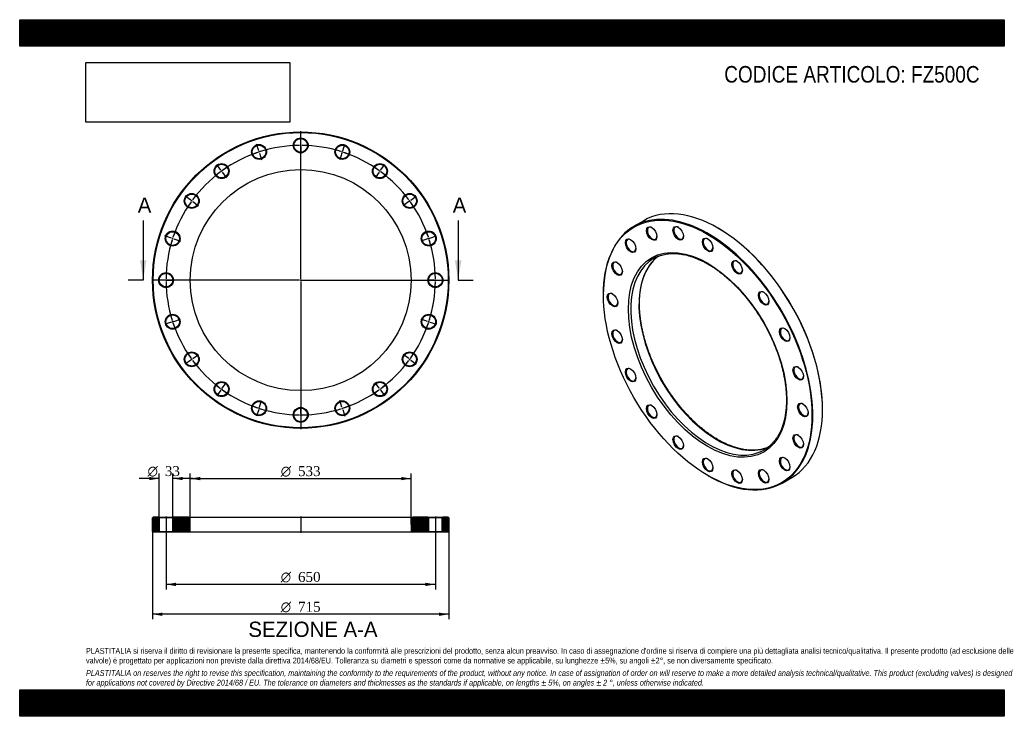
# Model space of a CAD drawing. Header units: millimetres. Extents: x 0 to 2376, y 0 to 1680.
import ezdxf
from ezdxf.enums import TextEntityAlignment as Align
from ezdxf.lldxf.tags import DXFTag

# ---------------------------------------------------------------- set-up
doc = ezdxf.new("R2010")
doc.units = ezdxf.units.MM
doc.header["$LTSCALE"] = 8
for name, color, linetype in [('Default', 7, 'Continuous'), ('DV2_Default', 7, 'Continuous'), ('DV3_Default', 7, 'Continuous'), ('FZ500C', 7, 'Continuous')]:
    doc.layers.add(name, color=color, linetype=linetype)
doc.styles.add('SEACAD_Solid_Edge_ANSI', font='seans.ttf')
doc.styles.add('SEACAD_Solid_Edge_ANSI1_Symbols', font='semeca1.ttf')
doc.styles.add('SEACAD_Times_New_Roman', font='times.ttf')
tags = doc.linetypes.add('CENTER2', pattern=[28.575, 19.05, -3.175, 3.175, -3.175]).pattern_tags.tags
tags[10:11] = [DXFTag(74, 4), DXFTag(75, 0), DXFTag(340, '0'), DXFTag(46, 0.0), DXFTag(50, 0.0), DXFTag(44, 0.0), DXFTag(45, 0.0)]
tags[8:9] = [DXFTag(74, 4), DXFTag(75, 0), DXFTag(340, '0'), DXFTag(46, 0.0), DXFTag(50, 0.0), DXFTag(44, 0.0), DXFTag(45, 0.0)]
tags[6:7] = [DXFTag(74, 4), DXFTag(75, 0), DXFTag(340, '0'), DXFTag(46, 0.0), DXFTag(50, 0.0), DXFTag(44, 0.0), DXFTag(45, 0.0)]
tags[4:5] = [DXFTag(74, 4), DXFTag(75, 0), DXFTag(340, '0'), DXFTag(46, 0.0), DXFTag(50, 0.0), DXFTag(44, 0.0), DXFTag(45, 0.0)]
picture_1 = doc.add_image_def('image1.jpg', size_in_pixel=(4302, 1260))

# ---------------------------------------------------------------- blocks, each defined once
blk = doc.blocks.new('SE')
at = {"layer": 'FZ500C', "color": 7, "linetype": 'Continuous'}
for p, q in [((1505.8, 1195.3), (1482.5, 1181.8)), ((1685.6, 1177), (1684.6, 1177.6)), ((1408.5, 1018.1), (1408.5, 1016.9)), ((1937.4, 739.7), (1937.4, 740.9)), ((1660.2, 580.9), (1661.2, 580.3)), ((1840, 562.6), (1863.3, 576.1))]:
    blk.add_line(p, q, dxfattribs=at)
for centre, major_axis in [((1660.2, 871.6), (-178, 308.3)), ((1525.1, 1164.3), (9, -15.6)), ((1589.2, 1165), (9, -15.6)), ((1660.2, 871.6), (135.3, -234.3)), ((1474.3, 1134.9), (9, -15.6)), ((1660.2, 1136.9), (9, -15.6)), ((1441.6, 1079.8), (9, -15.6)), ((1731.2, 1083), (9, -15.6)), ((1430.4, 1004.3), (9, -15.6)), ((1795.3, 1008.3), (9, -15.6)), ((1441.6, 915.8), (9, -15.6)), ((1846.1, 920.2), (9, -15.6)), ((1474.3, 822.9), (9, -15.6)), ((1878.7, 827.4), (9, -15.6)), ((1525.1, 734.9), (9, -15.6)), ((1890, 738.9), (9, -15.6)), ((1589.2, 660.2), (9, -15.6)), ((1878.7, 663.4), (9, -15.6)), ((1660.2, 606.2), (9, -15.6)), ((1846.1, 608.3), (9, -15.6)), ((1731.2, 578.2), (9, -15.6)), ((1795.3, 578.9), (9, -15.6))]:
    blk.add_ellipse(centre, major_axis=major_axis, ratio=0.57735, dxfattribs=at)
for centre, major_axis, start_param, end_param in [((1684.6, 885.7), (-178.8, 309.6), 3.141593, 6.283185), ((1661.2, 872.2), (178.8, -309.6), 0, 3.926991), ((1526.2, 1164.9), (-8.3, 14.3), 0, 3.882511), ((1526.2, 1164.9), (-8.3, 14.3), 5.542267, 6.283185), ((1590.2, 1165.6), (-8.3, 14.3), 0, 3.882511), ((1590.2, 1165.6), (-8.3, 14.3), 5.542267, 6.283185), ((1685.6, 886.3), (178, -308.3), 0.785398, 2.356194), ((1475.3, 1135.5), (-8.3, 14.3), 0, 3.882511), ((1475.3, 1135.5), (-8.3, 14.3), 5.542267, 6.283185), ((1661.2, 1137.6), (-8.3, 14.3), 0, 3.882511), ((1661.2, 1137.6), (-8.3, 14.3), 5.542267, 6.283185), ((1442.7, 1080.4), (-8.3, 14.3), 0, 3.882511), ((1442.7, 1080.4), (-8.3, 14.3), 5.542267, 6.283185), ((1663, 873.2), (-133.3, 230.8), 0.082113, 3.056992), ((1682.8, 884.6), (133.3, -230.8), 3.220211, 6.196478), ((1663, 873.2), (-133.3, 230.8), 0, 0.082113), ((1663, 873.2), (-133.3, 230.8), 6.199225, 6.283185), ((1682.8, 884.6), (133.3, -230.8), 3.215954, 3.220211), ((1732.3, 1083.6), (-8.3, 14.3), 0, 3.882511), ((1732.3, 1083.6), (-8.3, 14.3), 5.542267, 6.283185), ((1796.3, 1008.9), (-8.3, 14.3), 0, 3.882511), ((1796.3, 1008.9), (-8.3, 14.3), 5.542267, 6.283185), ((1431.4, 1004.9), (-8.3, 14.3), 0, 3.882511), ((1431.4, 1004.9), (-8.3, 14.3), 5.542267, 6.283185), ((1442.7, 916.4), (-8.3, 14.3), 0, 3.882511), ((1442.7, 916.4), (-8.3, 14.3), 5.542267, 6.283185), ((1847.2, 920.8), (-8.3, 14.3), 0, 3.882511), ((1847.2, 920.8), (-8.3, 14.3), 5.542267, 6.283185), ((1475.3, 823.6), (-8.3, 14.3), 0, 3.882511), ((1475.3, 823.6), (-8.3, 14.3), 5.542267, 6.283185), ((1879.8, 828), (-8.3, 14.3), 0, 3.882511), ((1879.8, 828), (-8.3, 14.3), 5.542267, 6.283185), ((1526.2, 735.5), (-8.3, 14.3), 0, 3.882511), ((1526.2, 735.5), (-8.3, 14.3), 5.542267, 6.283185), ((1891.1, 739.5), (-8.3, 14.3), 0, 3.882511), ((1891.1, 739.5), (-8.3, 14.3), 5.542267, 6.283185), ((1590.2, 660.8), (-8.3, 14.3), 0, 3.882511), ((1590.2, 660.8), (-8.3, 14.3), 5.542267, 6.283185), ((1879.8, 664), (-8.3, 14.3), 0, 3.882511), ((1879.8, 664), (-8.3, 14.3), 5.542267, 6.283185), ((1663, 873.2), (-133.3, 230.8), 3.056992, 3.227167), ((1682.8, 884.6), (133.3, -230.8), -0.086708, -0.074361), ((1661.2, 606.8), (-8.3, 14.3), 0, 3.882511), ((1661.2, 606.8), (-8.3, 14.3), 5.542267, 6.283185), ((1847.2, 608.9), (-8.3, 14.3), 0, 3.882511), ((1847.2, 608.9), (-8.3, 14.3), 5.542267, 6.283185), ((1732.3, 578.8), (-8.3, 14.3), 5.542267, 6.283185), ((1796.3, 579.5), (-8.3, 14.3), 5.542267, 6.283185), ((1661.2, 872.2), (178.8, -309.6), 5.497787, 6.283185), ((1732.3, 578.8), (-8.3, 14.3), 0, 3.882511), ((1796.3, 579.5), (-8.3, 14.3), 0, 3.882511)]:
    blk.add_ellipse(centre, major_axis=major_axis, ratio=0.57735, start_param=start_param, end_param=end_param, dxfattribs=at)
for points, knots in [([(1684.8, 667.2), (1683.3, 668.1), (1679.7, 670.2), (1673.1, 674.3), (1665.6, 679.4), (1658, 684.9), (1650.4, 690.7), (1642.9, 696.8), (1635.5, 703.2), (1628.1, 710), (1620.9, 717), (1613.7, 724.3), (1606.7, 731.9), (1599.7, 739.7), (1593, 747.8), (1586.3, 756), (1579.8, 764.6), (1573.5, 773.3), (1567.4, 782.2), (1561.5, 791.2), (1555.8, 800.5), (1550.3, 809.8), (1545, 819.3), (1539.9, 828.9), (1535.1, 838.6), (1530.5, 848.4), (1526.2, 858.2), (1522.1, 868.1), (1518.3, 878), (1514.8, 887.9), (1511.6, 897.8), (1508.6, 907.7), (1506, 917.5), (1503.6, 927.3), (1501.5, 937), (1499.7, 946.6), (1498.3, 956.2), (1497.1, 965.6), (1496.3, 974.8), (1495.7, 983.9), (1495.5, 992.9), (1495.6, 1001.6), (1496, 1010.2), (1496.7, 1018.6), (1497.7, 1026.7), (1499, 1034.6), (1500.6, 1042.2), (1502.5, 1049.6), (1504.6, 1056.7), (1507.1, 1063.5), (1509.9, 1070), (1512.9, 1076.2), (1516.3, 1082.1), (1519.9, 1087.7), (1523.7, 1093), (1527.9, 1097.9), (1532.2, 1102.4), (1536.3, 1106.1), (1538.8, 1108), (1539.8, 1108.8)], [0, 0, 0, 0, 0.009346, 0.02713, 0.044917, 0.062706, 0.080498, 0.098292, 0.116089, 0.133889, 0.151692, 0.169496, 0.187304, 0.205113, 0.222925, 0.240738, 0.258553, 0.27637, 0.294187, 0.312005, 0.329824, 0.347643, 0.365463, 0.383282, 0.4011, 0.418918, 0.436735, 0.45455, 0.472364, 0.490177, 0.507987, 0.525795, 0.543601, 0.561404, 0.579204, 0.597001, 0.614795, 0.632586, 0.650374, 0.668158, 0.68594, 0.70372, 0.721498, 0.739274, 0.757051, 0.774829, 0.792609, 0.810394, 0.828186, 0.845989, 0.863805, 0.881639, 0.899495, 0.917376, 0.935287, 0.953231, 0.971208, 0.989219, 1, 1, 1, 1]), ([(1541.1, 1109.4), (1542.1, 1109.8), (1544.7, 1110.9), (1549.8, 1112.5), (1555.9, 1114), (1562.2, 1115.2), (1568.7, 1115.9), (1575.4, 1116.2), (1582.2, 1116.1), (1589.1, 1115.6), (1596.2, 1114.8), (1603.4, 1113.5), (1610.6, 1111.8), (1618, 1109.8), (1625.4, 1107.3), (1632.9, 1104.5), (1640.4, 1101.3), (1648, 1097.7), (1655.6, 1093.7), (1663.3, 1089.4), (1670.9, 1084.7), (1678.5, 1079.6), (1686.1, 1074.2), (1693.7, 1068.5), (1701.2, 1062.5), (1708.6, 1056.1), (1716, 1049.5), (1723.3, 1042.5), (1730.5, 1035.3), (1737.6, 1027.8), (1744.5, 1020), (1751.3, 1012), (1758, 1003.7), (1764.5, 995.3), (1770.8, 986.6), (1777, 977.8), (1783, 968.7), (1788.8, 959.5), (1794.3, 950.2), (1799.7, 940.7), (1804.8, 931.2), (1809.7, 921.5), (1814.3, 911.7), (1818.7, 901.9), (1822.8, 892.1), (1826.7, 882.2), (1830.2, 872.3), (1833.5, 862.4), (1836.6, 852.5), (1839.3, 842.6), (1841.7, 832.8), (1843.9, 823.1), (1845.7, 813.4), (1847.2, 803.9), (1848.5, 794.5), (1849.4, 785.2), (1850, 776), (1850.3, 767), (1850.3, 758.2), (1850, 749.6), (1849.4, 741.2), (1848.4, 733), (1847.2, 725.1), (1845.7, 717.4), (1843.8, 709.9), (1841.7, 702.8), (1839.3, 695.9), (1836.6, 689.3), (1833.6, 683), (1830.3, 677.1), (1826.8, 671.4), (1823, 666.1), (1818.9, 661.1), (1814.6, 656.5), (1810.5, 652.6), (1808, 650.6), (1806.8, 649.7)], [0, 0, 0, 0, 0.006529, 0.020384, 0.034221, 0.048036, 0.061825, 0.075589, 0.089329, 0.103046, 0.116744, 0.130425, 0.144093, 0.157751, 0.1714, 0.185044, 0.198684, 0.212322, 0.225959, 0.239595, 0.253232, 0.26687, 0.28051, 0.294151, 0.307795, 0.32144, 0.335088, 0.348737, 0.362389, 0.376042, 0.389697, 0.403354, 0.417012, 0.430672, 0.444332, 0.457994, 0.471656, 0.485318, 0.498981, 0.512644, 0.526307, 0.53997, 0.553632, 0.567293, 0.580953, 0.594613, 0.608271, 0.621927, 0.635582, 0.649235, 0.662886, 0.676535, 0.690181, 0.703825, 0.717467, 0.731107, 0.744744, 0.758378, 0.772011, 0.785643, 0.799273, 0.812904, 0.826534, 0.840167, 0.853803, 0.867443, 0.881092, 0.89475, 0.908421, 0.922107, 0.935813, 0.949541, 0.963293, 0.977071, 0.990875, 1, 1, 1, 1]), ([(1804.4, 648.3), (1804, 648.1), (1801.9, 647.2), (1797.4, 645.8), (1791.4, 644.1), (1785.1, 642.9), (1778.6, 642.1), (1772, 641.7), (1765.2, 641.7), (1758.3, 642.1), (1751.3, 642.9), (1744.1, 644), (1736.9, 645.6), (1729.6, 647.6), (1722.2, 650), (1714.7, 652.7), (1707.1, 655.8), (1699.6, 659.3), (1692, 663.2), (1687.4, 665.8), (1684.8, 667.2)], [0, 0, 0, 0, 0.01026, 0.069318, 0.128304, 0.187197, 0.245985, 0.304666, 0.363241, 0.421719, 0.48011, 0.538429, 0.596688, 0.654899, 0.713073, 0.771221, 0.829351, 0.88747, 0.945584, 1, 1, 1, 1])]:
    blk.add_open_spline(points, degree=3, knots=knots, dxfattribs=at)
blk = doc.blocks.new('SE1')
at = {"layer": 'Default', "color": 7, "linetype": 'CENTER2'}
for start, end in [(108.5289, 125.4711), (90.5289, 107.4711), (72.5289, 89.4711), (54.5289, 71.4711), (126.5289, 143.4711), (36.5289, 53.4711), (144.5289, 161.4711), (18.5289, 35.4711), (162.5289, 179.4711), (0.5289, 17.4711), (180.5289, 197.4711), (342.5289, 359.4711), (198.5289, 215.4711), (324.5289, 341.4711), (216.5289, 233.4711), (306.5289, 323.4711), (234.5289, 251.4711), (288.5289, 305.4711), (252.5289, 269.4711), (270.5289, 287.4711)]:
    blk.add_arc((678.1, 1051.9), 325, start, end, dxfattribs=at)
at = {"layer": 'DV2_Default', "color": 7, "linetype": 'CENTER2'}
for p, q in [((678.1, 1054.9), (678.1, 1411.1)), ((576.8, 1363.8), (571.6, 1379.8)), ((678.1, 1379.9), (678.1, 1396.6)), ((678.1, 1375.4), (678.1, 1378.4)), ((779.5, 1363.8), (784.7, 1379.8)), ((578.2, 1359.6), (577.3, 1362.4)), ((578.6, 1358.1), (583.8, 1342.2)), ((678.1, 1373.9), (678.1, 1357.1)), ((777.7, 1358.1), (772.5, 1342.2)), ((778.1, 1359.6), (779, 1362.4)), ((485.4, 1317.2), (475.5, 1330.8)), ((870.9, 1317.2), (880.8, 1330.8)), ((488, 1313.6), (486.2, 1316)), ((488.9, 1312.4), (498.7, 1298.8)), ((867.4, 1312.4), (857.6, 1298.8)), ((868.3, 1313.6), (870.1, 1316)), ((412.8, 1244.7), (399.2, 1254.5)), ((416.4, 1242), (414, 1243.8)), ((417.6, 1241.2), (431.2, 1231.3)), ((938.7, 1241.2), (925.1, 1231.3)), ((939.9, 1242), (942.3, 1243.8)), ((943.5, 1244.7), (957.1, 1254.5)), ((366.2, 1153.2), (350.3, 1158.4)), ((370.5, 1151.9), (367.6, 1152.8)), ((371.9, 1151.4), (387.8, 1146.2)), ((984.4, 1151.4), (968.5, 1146.2)), ((985.8, 1151.9), (988.7, 1152.8)), ((990.1, 1153.2), (1006, 1158.4)), ((675.1, 1051.9), (318.9, 1051.9)), ((350.1, 1051.9), (333.4, 1051.9)), ((354.6, 1051.9), (351.6, 1051.9)), ((356.1, 1051.9), (372.9, 1051.9)), ((679.6, 1051.9), (676.6, 1051.9)), ((678.1, 1053.4), (678.1, 1050.4)), ((678.1, 1048.9), (678.1, 692.6)), ((681.1, 1051.9), (1037.4, 1051.9)), ((1000.1, 1051.9), (983.4, 1051.9)), ((1000.1, 1051.9), (984.9, 1051.9)), ((1001.6, 1051.9), (1004.6, 1051.9)), ((1001.6, 1051.9), (1004.6, 1051.9)), ((1006.1, 1051.9), (1021.4, 1051.9)), ((1006.1, 1051.9), (1022.9, 1051.9)), ((366.2, 950.5), (350.3, 945.4)), ((370.5, 951.9), (367.6, 951)), ((371.9, 952.4), (387.8, 957.6)), ((984.4, 952.4), (968.5, 957.6)), ((985.8, 951.9), (988.7, 951)), ((990.1, 950.5), (1006, 945.4)), ((412.8, 859.1), (399.2, 849.2)), ((416.4, 861.7), (414, 860)), ((417.6, 862.6), (431.2, 872.5)), ((938.7, 862.6), (925.1, 872.5)), ((939.9, 861.7), (942.3, 860)), ((943.5, 859.1), (957.1, 849.2)), ((485.4, 786.5), (475.5, 773)), ((488, 790.2), (486.2, 787.7)), ((488.9, 791.4), (498.7, 804.9)), ((867.4, 791.4), (857.6, 804.9)), ((868.3, 790.2), (870.1, 787.7)), ((870.9, 786.5), (880.8, 773)), ((578.6, 745.6), (583.8, 761.6)), ((777.7, 745.6), (772.5, 761.6)), ((576.8, 739.9), (571.6, 724)), ((578.2, 744.2), (577.3, 741.4)), ((678.1, 729.9), (678.1, 746.6)), ((778.1, 744.2), (779, 741.4)), ((779.5, 739.9), (784.7, 724)), ((678.1, 728.4), (678.1, 725.4)), ((678.1, 723.9), (678.1, 707.1))]:
    blk.add_line(p, q, dxfattribs=at)
for start, end in [(108.5289, 111.4818), (107.7356, 108.2644), (104.5182, 107.4711), (90.5289, 93.4818), (89.7356, 90.2644), (86.5182, 89.4711), (72.5289, 75.4818), (71.7356, 72.2644), (68.5182, 71.4711), (126.5289, 129.4818), (125.7356, 126.2644), (122.5182, 125.4711), (54.5289, 57.4818), (53.7356, 54.2644), (50.5182, 53.4711), (144.5289, 147.4818), (143.7356, 144.2644), (140.5182, 143.4711), (36.5289, 39.4818), (35.7356, 36.2644), (32.5182, 35.4711), (158.5182, 161.4711), (18.5289, 21.4818), (162.5289, 165.4818), (161.7356, 162.2644), (17.7356, 18.2644), (14.5182, 17.4711), (176.5182, 179.4711), (0.5289, 3.4818), (0.5289, 3.2174), (179.7356, 180.2644), (180.5289, 183.4818), (356.5182, 359.4711), (356.7826, 359.4711), (359.7356, 0.2644), (359.7356, 0.2644), (194.5182, 197.4711), (197.7356, 198.2644), (341.7356, 342.2644), (342.5289, 345.4818), (198.5289, 201.4818), (338.5182, 341.4711), (212.5182, 215.4711), (215.7356, 216.2644), (216.5289, 219.4818), (320.5182, 323.4711), (323.7356, 324.2644), (324.5289, 327.4818), (230.5182, 233.4711), (233.7356, 234.2644), (234.5289, 237.4818), (302.5182, 305.4711), (305.7356, 306.2644), (306.5289, 309.4818), (248.5182, 251.4711), (251.7356, 252.2644), (252.5289, 255.4818), (284.5182, 287.4711), (287.7356, 288.2644), (288.5289, 291.4818), (266.5182, 269.4711), (269.7356, 270.2644), (270.5289, 273.4818)]:
    blk.add_arc((678.1, 1051.9), 325, start, end, dxfattribs=at)
at = {"layer": 'FZ500C', "color": 7, "linetype": 'Continuous'}
for centre, radius in [((678.1, 1051.9), 357.5), ((678.1, 1051.9), 356), ((577.7, 1361), 18), ((678.1, 1376.9), 18), ((678.1, 1376.9), 16.5), ((778.6, 1361), 18), ((577.7, 1361), 16.5), ((778.6, 1361), 16.5), ((487.1, 1314.8), 18), ((487.1, 1314.8), 16.5), ((869.2, 1314.8), 18), ((869.2, 1314.8), 16.5), ((678.1, 1051.9), 266.5), ((415.2, 1242.9), 18), ((415.2, 1242.9), 16.5), ((941.1, 1242.9), 18), ((941.1, 1242.9), 16.5), ((369.1, 1152.3), 18), ((369.1, 1152.3), 16.5), ((987.2, 1152.3), 18), ((987.2, 1152.3), 16.5), ((353.1, 1051.9), 18), ((1003.1, 1051.9), 18), ((353.1, 1051.9), 16.5), ((1003.1, 1051.9), 16.5), ((369.1, 951.5), 18), ((369.1, 951.5), 16.5), ((987.2, 951.5), 18), ((987.2, 951.5), 16.5), ((415.2, 860.9), 18), ((415.2, 860.9), 16.5), ((941.1, 860.9), 18), ((941.1, 860.9), 16.5), ((487.1, 789), 18), ((487.1, 789), 16.5), ((869.2, 789), 18), ((869.2, 789), 16.5), ((577.7, 742.8), 18), ((778.6, 742.8), 18), ((577.7, 742.8), 16.5), ((678.1, 726.9), 18), ((678.1, 726.9), 16.5), ((778.6, 742.8), 16.5)]:
    blk.add_circle(centre, radius, dxfattribs=at)
blk = doc.blocks.new('SE3')
at = {"color": 7, "linetype": 'Continuous', "style": 'SEACAD_Solid_Edge_ANSI'}
blk.add_text('A', height=36.8, dxfattribs=at).set_placement((284.9, 1251.1), align=Align.TOP_LEFT)
blk = doc.blocks.new('SE4')
at = {"color": 7, "linetype": 'Continuous', "style": 'SEACAD_Solid_Edge_ANSI'}
blk.add_text('A', height=36.8, dxfattribs=at).set_placement((1044.9, 1251.1), align=Align.TOP_LEFT)
blk = doc.blocks.new('SEANNOT_GROUP')
at = {"linetype": 'Continuous'}
blk.add_hatch(color=7, dxfattribs=at).paths.add_polyline_path([(290.1, 1099.9), (298.1, 1051.9), (306.1, 1099.9)])
at = {"color": 7, "linetype": 'Continuous'}
blk.add_lwpolyline([(298.1, 1195.9), (298.1, 1051.9)], dxfattribs=at)
blk = doc.blocks.new('SEANNOT_GROUP1')
at = {"linetype": 'Continuous'}
blk.add_hatch(color=7, dxfattribs=at).paths.add_polyline_path([(1050.1, 1099.9), (1058.1, 1051.9), (1066.1, 1099.9)])
at = {"color": 7, "linetype": 'Continuous'}
blk.add_lwpolyline([(1058.1, 1195.9), (1058.1, 1051.9)], dxfattribs=at)
blk = doc.blocks.new('SE2')
at = {"layer": 'Default', "color": 7, "linetype": 'CENTER2'}
for p, q in [((298.1, 1051.9), (262.1, 1051.9)), ((1058.1, 1051.9), (1094.1, 1051.9))]:
    blk.add_line(p, q, dxfattribs=at)
at = {"layer": 'Default'}
for name in ['SE3', 'SE4', 'SEANNOT_GROUP', 'SEANNOT_GROUP1']:
    blk.add_blockref(name, (0, 0), dxfattribs=at)
blk = doc.blocks.new('SE5')
at = {"layer": 'FZ500C', "linetype": 'Continuous'}
h = blk.add_hatch(dxfattribs=at)
h.set_pattern_fill('LINE', scale=0.62992, angle=45, style=0)
h.paths.add_polyline_path([(335.1, 480.2), (322.1, 480.2), (320.6, 478.7), (320.6, 445.7), (322.1, 444.2), (335.1, 444.2), (336.6, 445.7), (336.6, 478.7)])
h = blk.add_hatch(dxfattribs=at)
h.set_pattern_fill('LINE', scale=0.62992, angle=45, style=0)
edge = h.paths.add_edge_path()
edge.add_line((371.1, 444.2), (407.6, 444.2))
edge.add_arc((407.6, 448.2), 4, 270, 360)
edge.add_line((411.6, 448.2), (411.6, 476.2))
edge.add_arc((407.6, 476.2), 4, 0, 90)
edge.add_line((407.6, 480.2), (371.1, 480.2))
edge.add_line((371.1, 480.2), (369.6, 478.7))
edge.add_line((369.6, 478.7), (369.6, 445.7))
edge.add_line((369.6, 445.7), (371.1, 444.2))
h = blk.add_hatch(dxfattribs=at)
h.set_pattern_fill('LINE', scale=0.629921, angle=45, style=0)
edge = h.paths.add_edge_path()
edge.add_line((986.6, 445.7), (986.6, 478.7))
edge.add_line((986.6, 478.7), (985.1, 480.2))
edge.add_line((985.1, 480.2), (948.6, 480.2))
edge.add_arc((948.6, 476.2), 4, 90, 180)
edge.add_line((944.6, 476.2), (944.6, 448.2))
edge.add_arc((948.6, 448.2), 4, 180, 270)
edge.add_line((948.6, 444.2), (985.1, 444.2))
edge.add_line((985.1, 444.2), (986.6, 445.7))
h = blk.add_hatch(dxfattribs=at)
h.set_pattern_fill('LINE', scale=0.629921, angle=45, style=0)
h.paths.add_polyline_path([(1019.6, 478.7), (1019.6, 445.7), (1021.1, 444.2), (1034.1, 444.2), (1035.6, 445.7), (1035.6, 478.7), (1034.1, 480.2), (1021.1, 480.2)])
at = {"layer": 'DV3_Default', "color": 7, "linetype": 'CENTER2'}
for p, q in [((353.1, 482), (353.1, 442.5)), ((678.1, 482), (678.1, 442.5)), ((1003.1, 482), (1003.1, 442.5))]:
    blk.add_line(p, q, dxfattribs=at)
at = {"layer": 'FZ500C', "color": 7, "linetype": 'Continuous'}
for p, q in [((322.1, 480.2), (320.6, 478.7)), ((320.6, 445.7), (320.6, 478.7)), ((335.1, 480.2), (322.1, 480.2)), ((335.1, 480.2), (371.1, 480.2)), ((335.1, 480.2), (336.6, 478.7)), ((369.6, 478.7), (336.6, 478.7)), ((336.6, 478.7), (336.6, 445.7)), ((369.6, 478.7), (371.1, 480.2)), ((369.6, 445.7), (369.6, 478.7)), ((407.6, 480.2), (371.1, 480.2)), ((407.6, 480.2), (948.6, 480.2)), ((411.6, 448.2), (411.6, 476.2)), ((944.6, 476.2), (944.6, 448.2)), ((985.1, 480.2), (948.6, 480.2)), ((985.1, 480.2), (1021.1, 480.2)), ((985.1, 480.2), (986.6, 478.7)), ((1019.6, 478.7), (986.6, 478.7)), ((986.6, 478.7), (986.6, 445.7)), ((1019.6, 478.7), (1021.1, 480.2)), ((1019.6, 445.7), (1019.6, 478.7)), ((1034.1, 480.2), (1021.1, 480.2)), ((1035.6, 478.7), (1034.1, 480.2)), ((1035.6, 478.7), (1035.6, 445.7)), ((320.6, 445.7), (322.1, 444.2)), ((335.1, 444.2), (322.1, 444.2)), ((336.6, 445.7), (335.1, 444.2)), ((371.1, 444.2), (335.1, 444.2)), ((336.6, 445.7), (369.6, 445.7)), ((371.1, 444.2), (369.6, 445.7)), ((407.6, 444.2), (371.1, 444.2)), ((948.6, 444.2), (407.6, 444.2)), ((985.1, 444.2), (948.6, 444.2)), ((986.6, 445.7), (985.1, 444.2)), ((1021.1, 444.2), (985.1, 444.2)), ((986.6, 445.7), (1019.6, 445.7)), ((1021.1, 444.2), (1019.6, 445.7)), ((1034.1, 444.2), (1021.1, 444.2)), ((1034.1, 444.2), (1035.6, 445.7))]:
    blk.add_line(p, q, dxfattribs=at)
for centre, start, end in [((407.6, 476.2), 0, 90), ((948.6, 476.2), 90, 180), ((407.6, 448.2), 270, 0), ((948.6, 448.2), 180, 270)]:
    blk.add_arc(centre, 4, start, end, dxfattribs=at)
blk = doc.blocks.new('GDimGGroup')
at = {"layer": 'Default', "linetype": 'Continuous'}
for points in [[(344.6, 242.1), (344.6, 250.1), (320.6, 246.1)], [(1011.6, 242.1), (1035.6, 246.1), (1011.6, 250.1)]]:
    blk.add_hatch(color=7, dxfattribs=at).paths.add_polyline_path(points)
at = {"layer": 'Default', "color": 7, "linetype": 'Continuous'}
for p, q in [((320.6, 462.2), (320.6, 234.1)), ((1035.6, 462.2), (1035.6, 234.1)), ((1035.6, 246.1), (320.6, 246.1))]:
    blk.add_line(p, q, dxfattribs=at)
for s, style, p in [('O', 'SEACAD_Solid_Edge_ANSI1_Symbols', (630, 276.1)), ('715', 'SEACAD_Times_New_Roman', (671.7, 276.1))]:
    blk.add_text(s, height=24, dxfattribs=dict(at, style=style)).set_placement(p, align=Align.TOP_LEFT)
blk = doc.blocks.new('GDimGGroup1')
at = {"layer": 'Default', "linetype": 'Continuous'}
for points in [[(377.1, 314.1), (377.1, 322.1), (353.1, 318.1)], [(979.1, 314.1), (1003.1, 318.1), (979.1, 322.1)]]:
    blk.add_hatch(color=7, dxfattribs=at).paths.add_polyline_path(points)
at = {"layer": 'Default', "color": 7, "linetype": 'Continuous'}
for p, q in [((353.1, 444.2), (353.1, 306.1)), ((1003.1, 444.2), (1003.1, 306.1)), ((1003.1, 318.1), (353.1, 318.1))]:
    blk.add_line(p, q, dxfattribs=at)
for s, style, p in [('O', 'SEACAD_Solid_Edge_ANSI1_Symbols', (630, 348.1)), ('650', 'SEACAD_Times_New_Roman', (671.7, 348.1))]:
    blk.add_text(s, height=24, dxfattribs=dict(at, style=style)).set_placement(p, align=Align.TOP_LEFT)
blk = doc.blocks.new('GDimGGroup2')
at = {"layer": 'Default', "linetype": 'Continuous'}
for points in [[(312.6, 577.4), (312.6, 569.4), (336.6, 573.4)], [(393.6, 577.4), (369.6, 573.4), (393.6, 569.4)]]:
    blk.add_hatch(color=7, dxfattribs=at).paths.add_polyline_path(points)
at = {"layer": 'Default', "color": 7, "linetype": 'Continuous'}
for p, q in [((336.6, 573.4), (288.6, 573.4)), ((336.6, 478.7), (336.6, 585.4)), ((369.6, 478.7), (369.6, 585.4)), ((417.6, 573.4), (369.6, 573.4))]:
    blk.add_line(p, q, dxfattribs=at)
for s, style, p in [('O', 'SEACAD_Solid_Edge_ANSI1_Symbols', (308.6, 603.4)), ('33', 'SEACAD_Times_New_Roman', (350.4, 603.4))]:
    blk.add_text(s, height=24, dxfattribs=dict(at, style=style)).set_placement(p, align=Align.TOP_LEFT)
blk = doc.blocks.new('GDimGGroup3')
at = {"layer": 'Default', "linetype": 'Continuous'}
for points in [[(435.6, 577.3), (411.6, 573.3), (435.6, 569.3)], [(920.6, 577.3), (920.6, 569.3), (944.6, 573.3)]]:
    blk.add_hatch(color=7, dxfattribs=at).paths.add_polyline_path(points)
at = {"layer": 'Default', "color": 7, "linetype": 'Continuous'}
for p, q in [((411.6, 462.2), (411.6, 585.3)), ((411.6, 573.3), (944.6, 573.3)), ((944.6, 462.2), (944.6, 585.3))]:
    blk.add_line(p, q, dxfattribs=at)
for s, style, p in [('O', 'SEACAD_Solid_Edge_ANSI1_Symbols', (630, 603.3)), ('533', 'SEACAD_Times_New_Roman', (671.7, 603.3))]:
    blk.add_text(s, height=24, dxfattribs=dict(at, style=style)).set_placement(p, align=Align.TOP_LEFT)

msp = doc.modelspace()

# ---------------------------------------------------------------- hatches: boundary and pattern name
at = {"layer": 'Default', "linetype": 'Continuous'}
h = msp.add_hatch(dxfattribs=at)
h.set_pattern_fill('LINE', scale=0.629921, angle=45, style=0)
h.paths.add_polyline_path([(2376, 1616), (2376, 1680), (0, 1680), (0, 1616)])
for points in [[(2376, 1616), (2376, 1680), (0, 1680), (0, 1616)], [(2376, 0), (2376, 64), (0, 64), (0, 0)]]:
    msp.add_hatch(color=7, dxfattribs=at).paths.add_polyline_path(points)
h = msp.add_hatch(dxfattribs=at)
h.set_pattern_fill('LINE', scale=0.629921, angle=45, style=0)
h.paths.add_polyline_path([(2376, 0), (2376, 64), (0, 64), (0, 0)])

# ---------------------------------------------------------------- linework, layer by layer
at = {"layer": 'Default', "color": 7, "linetype": 'Continuous'}
for p, q in [((0, 1680), (2376, 1680)), ((0, 1616), (0, 1680)), ((2376, 1680), (2376, 1616)), ((2376, 1616), (0, 1616)), ((0, 64), (2376, 64)), ((0, 0), (0, 64)), ((2376, 64), (2376, 0)), ((2376, 0), (0, 0))]:
    msp.add_line(p, q, dxfattribs=at)

# ---------------------------------------------------------------- block references
at = {"layer": 'Default'}
for name in ['SE1', 'SE2', 'SE', 'GDimGGroup2', 'GDimGGroup3', 'SE5', 'GDimGGroup', 'GDimGGroup1']:
    msp.add_blockref(name, (0, 0), dxfattribs=at)

# ---------------------------------------------------------------- texts
at = {"layer": 'Default', "color": 7, "linetype": 'Continuous', "style": 'SEACAD_Solid_Edge_ANSI'}
msp.add_text('SEZIONE A-A', height=36.8, dxfattribs=at).set_placement((551.8, 228.2), align=Align.TOP_LEFT)
at = {"layer": 'Default', "attachment_point": 1}
for s, insert, char_height, width in [('{\\fArial Narrow|b0||i0||c0|p34;\\C7;\\H40.;\\W1.;CODICE ARTICOLO: FZ500C}', (1700.2, 1568.3), 40, 634.397), ("{\\fArial Narrow|b0||i0||c0|p34;\\C7;\\H14.;\\W1.;PLASTITALIA si riserva il diritto di revisionare la presente specifica, mantenendo la conformità alle prescrizioni del prodotto, senza alcun preavviso. In caso di assegnazione d'ordine si riserva di compiere una più dettagliata analisi tecnico/qualitativa. Il presente prodotto (ad esclusione delle \\P}{\\fArial Narrow|b0||i0||c0|p34;\\C7;\\H14.;\\W1.;valvole) è progettato per applicazioni non previste dalla direttiva 2014/68/EU. Tolleranza su diametri e spessori come da normative se applicabile, su lunghezze ±5%, su angoli ±2°, se non diversamente specificato.\\P}{\\fArial Narrow|b0||i0||c0|p34;\\C7;\\H4.;\\W1.;   \\P}{\\fArial Narrow|b0||i1||c0|p34;\\C7;\\H14.;\\W1.;PLASTITALIA on reserves the right to revise this specification, maintaining the conformity to the requirements of the product, without any notice. In case of assignation of order on will reserve to make a more detailed analysis technical/qualitative. This product (excluding valves) is designed \\P}{\\fArial Narrow|b0||i1||c0|p34;\\C7;\\H14.;\\W1.;for applications not covered by Directive 2014/68 / EU. The tolerance on diameters and thicknesses as the standards if applicable, on lengths ± 5%, on angles ± 2 °, unless otherwise indicated.\\P}", (160, 164.8), 14, 2056)]:
    msp.add_mtext(s, dxfattribs=dict(at, insert=insert, char_height=char_height, width=width))

# ---------------------------------------------------------------- pictures from other files: only their frames are drawn
image = msp.add_image(picture_1, insert=(160, 1432.8), size_in_units=(491.7, 144))
image.dxf.flags = 7

doc.saveas('drawing.dxf')
